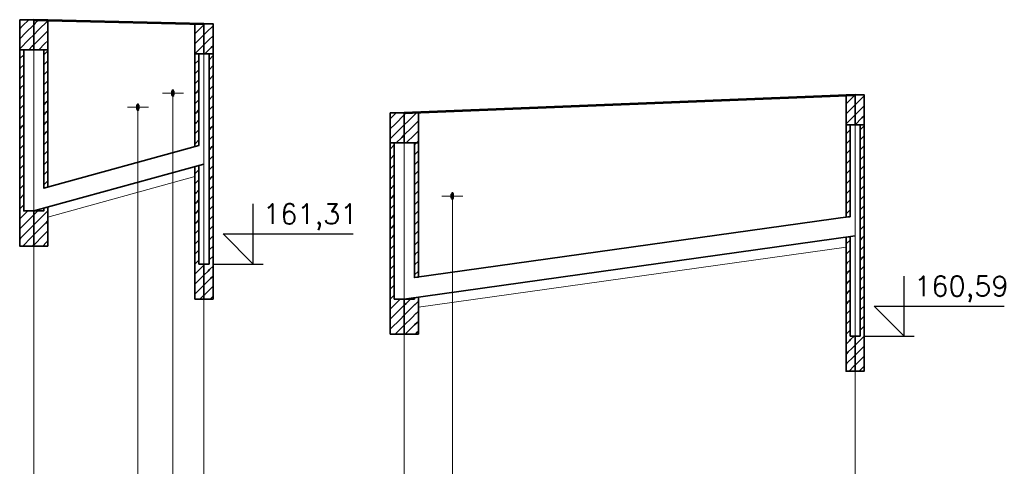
# Model space of a CAD drawing. Header units: millimetres. Extents: x 7.8 to 19, y -49.2 to -24.4.
# Tile 24 of 30: x 9.5082 to 9.6065, y -24.5526 to -24.508. Entities that reach past the tile are written whole.
import ezdxf

# ---------------------------------------------------------------- set-up
doc = ezdxf.new("R2010")
doc.units = ezdxf.units.MM
doc.linetypes.add('DASHED', pattern=[0.75, 0.5, -0.25])
doc.layers.get('0').update_dxf_attribs({"lineweight": 13})
for name, color, linetype, lineweight in [('CIENKA', 7, 'Continuous', 15), ('CIENKA2', 1, 'Continuous', 25), ('CIENKA_PRZERYWANA', 7, 'DASHED', 15), ('GRUBA', 3, 'Continuous', 53), ('SREDNIA', 2, 'Continuous', 35)]:
    doc.layers.add(name, color=color, linetype=linetype, lineweight=lineweight)
doc.styles.add('romans', font='romans.shx')

# ---------------------------------------------------------------- blocks, each defined once
blk = doc.blocks.new('*X2700')
at = {"layer": 'SREDNIA', "color": 2, "linetype": 'Continuous', "ltscale": 0.01}
for p, q in [((1.735886, 0.136886), (1.7356, 0.1366)), ((1.7365, 0.1375), (1.735886, 0.136886)), ((1.737, 0.137), (1.736205, 0.136205)), ((1.736205, 0.136205), (1.7356, 0.1356)), ((1.737, 0.136), (1.736523, 0.135523)), ((1.736523, 0.135523), (1.7356, 0.1346)), ((1.736841, 0.134841), (1.7365, 0.1345)), ((1.737, 0.135), (1.736841, 0.134841))]:
    blk.add_line(p, q, dxfattribs=at)
blk = doc.blocks.new('*X2701')
at = {"layer": 'SREDNIA', "color": 2, "linetype": 'Continuous', "ltscale": 0.01}
for p, q in [((1.737159, 0.137159), (1.737, 0.137)), ((1.7375, 0.1375), (1.737159, 0.137159)), ((1.7384, 0.1374), (1.737477, 0.136477)), ((1.737477, 0.136477), (1.737, 0.136)), ((1.737795, 0.135795), (1.737, 0.135)), ((1.7384, 0.1364), (1.737795, 0.135795)), ((1.738114, 0.135114), (1.7375, 0.1345)), ((1.7384, 0.1354), (1.738114, 0.135114))]:
    blk.add_line(p, q, dxfattribs=at)
blk = doc.blocks.new('*X2702')
at = {"layer": 'SREDNIA', "color": 2, "linetype": 'Continuous', "ltscale": 0.01}
for p, q in [((1.754, 0.137), (1.753331, 0.136331)), ((1.753331, 0.136331), (1.7531, 0.1361)), ((1.754, 0.136), (1.753562, 0.135562)), ((1.753562, 0.135562), (1.7531, 0.1351)), ((1.753792, 0.134792), (1.7531, 0.1341)), ((1.753792, 0.134792), (1.7531, 0.1341)), ((1.754, 0.135), (1.753792, 0.134792))]:
    blk.add_line(p, q, dxfattribs=at)
blk = doc.blocks.new('*X2703')
at = {"layer": 'SREDNIA', "color": 2, "linetype": 'Continuous', "ltscale": 0.01}
for p, q in [((1.754023, 0.137023), (1.754, 0.137)), ((1.7541, 0.1371), (1.754023, 0.137023)), ((1.7549, 0.1369), (1.754254, 0.136254)), ((1.754254, 0.136254), (1.754, 0.136)), ((1.7549, 0.1359), (1.754485, 0.135485)), ((1.754485, 0.135485), (1.754, 0.135)), ((1.754715, 0.134715), (1.7541, 0.1341)), ((1.7549, 0.1349), (1.754715, 0.134715))]:
    blk.add_line(p, q, dxfattribs=at)
blk = doc.blocks.new('*X2704')
at = {"layer": 'SREDNIA', "color": 2, "linetype": 'Continuous', "ltscale": 0.01}
for p, q in [((1.772791, 0.127791), (1.7726, 0.1276)), ((1.7732, 0.1282), (1.772791, 0.127791)), ((1.774, 0.128), (1.773109, 0.127109)), ((1.773109, 0.127109), (1.7726, 0.1266)), ((1.774, 0.127), (1.773427, 0.126427)), ((1.773427, 0.126427), (1.7726, 0.1256)), ((1.774, 0.126), (1.773745, 0.125745)), ((1.773745, 0.125745), (1.7732, 0.1252))]:
    blk.add_line(p, q, dxfattribs=at)
blk = doc.blocks.new('*X2705')
at = {"layer": 'SREDNIA', "color": 2, "linetype": 'Continuous', "ltscale": 0.01}
for p, q in [((1.774064, 0.128064), (1.774, 0.128)), ((1.7742, 0.1282), (1.774064, 0.128064)), ((1.7752, 0.1282), (1.774382, 0.127382)), ((1.774382, 0.127382), (1.774, 0.127)), ((1.7754, 0.1274), (1.7747, 0.1267)), ((1.7747, 0.1267), (1.774, 0.126)), ((1.775018, 0.126018), (1.7742, 0.1252)), ((1.7754, 0.1264), (1.775018, 0.126018)), ((1.775336, 0.125336), (1.7752, 0.1252)), ((1.7754, 0.1254), (1.775336, 0.125336))]:
    blk.add_line(p, q, dxfattribs=at)
blk = doc.blocks.new('*X2706')
at = {"layer": 'SREDNIA', "color": 2, "linetype": 'Continuous', "ltscale": 0.01}
for p, q in [((1.819, 0.13), (1.818308, 0.129308)), ((1.819, 0.13), (1.818308, 0.129308)), ((1.818308, 0.129308), (1.8181, 0.1291)), ((1.819, 0.129), (1.818538, 0.128538)), ((1.818538, 0.128538), (1.8181, 0.1281)), ((1.819, 0.128), (1.818769, 0.127769)), ((1.818769, 0.127769), (1.8181, 0.1271))]:
    blk.add_line(p, q, dxfattribs=at)
blk = doc.blocks.new('*X2707')
at = {"layer": 'SREDNIA', "color": 2, "linetype": 'Continuous', "ltscale": 0.01}
for p, q in [((1.8199, 0.1299), (1.819231, 0.129231)), ((1.819231, 0.129231), (1.819, 0.129)), ((1.8199, 0.1289), (1.819462, 0.128462)), ((1.819462, 0.128462), (1.819, 0.128)), ((1.8199, 0.1279), (1.819692, 0.127692)), ((1.819692, 0.127692), (1.819, 0.127)), ((1.819692, 0.127692), (1.819, 0.127))]:
    blk.add_line(p, q, dxfattribs=at)
blk = doc.blocks.new('*X2836')
at = {"layer": 'SREDNIA', "color": 2, "linetype": 'Continuous', "ltscale": 0.01}
for p, q in [((1.735622, 0.133622), (1.736, 0.134)), ((1.7356, 0.1336), (1.735622, 0.133622)), ((1.735646, 0.132646), (1.736, 0.133)), ((1.7356, 0.1326), (1.735646, 0.132646)), ((1.73567, 0.13167), (1.736, 0.132)), ((1.7356, 0.1316), (1.73567, 0.13167)), ((1.735695, 0.130695), (1.736, 0.131)), ((1.7356, 0.1306), (1.735695, 0.130695)), ((1.735719, 0.129719), (1.736, 0.13)), ((1.7356, 0.1296), (1.735719, 0.129719)), ((1.735743, 0.128743), (1.736, 0.129)), ((1.7356, 0.1286), (1.735743, 0.128743)), ((1.735767, 0.127767), (1.736, 0.128)), ((1.7356, 0.1276), (1.735767, 0.127767)), ((1.735792, 0.126792), (1.736, 0.127)), ((1.7356, 0.1266), (1.735792, 0.126792)), ((1.735816, 0.125816), (1.736, 0.126)), ((1.7356, 0.1256), (1.735816, 0.125816)), ((1.73584, 0.12484), (1.736, 0.125)), ((1.7356, 0.1246), (1.73584, 0.12484)), ((1.7356, 0.1236), (1.735864, 0.123864)), ((1.735864, 0.123864), (1.736, 0.124)), ((1.7356, 0.1226), (1.735888, 0.122888)), ((1.735888, 0.122888), (1.736, 0.123)), ((1.7356, 0.1216), (1.735913, 0.121913)), ((1.735913, 0.121913), (1.736, 0.122)), ((1.7356, 0.1206), (1.735937, 0.120937)), ((1.735937, 0.120937), (1.736, 0.121)), ((1.7356, 0.1196), (1.735961, 0.119961)), ((1.735961, 0.119961), (1.736, 0.12)), ((1.7356, 0.1186), (1.735985, 0.118985)), ((1.735985, 0.118985), (1.736, 0.119)), ((1.736089, 0.118089), (1.735948, 0.117948)), ((1.7364, 0.1184), (1.736089, 0.118089)), ((1.737, 0.118), (1.736311, 0.117311)), ((1.735948, 0.117948), (1.7356, 0.1176)), ((1.736311, 0.117311), (1.735819, 0.116819)), ((1.737, 0.117), (1.736533, 0.116533)), ((1.735819, 0.116819), (1.7356, 0.1166)), ((1.736533, 0.116533), (1.73569, 0.11569)), ((1.737, 0.116), (1.736756, 0.115756)), ((1.73569, 0.11569), (1.7356, 0.1156)), ((1.736756, 0.115756), (1.7359, 0.1149)), ((1.736978, 0.114978), (1.7369, 0.1149)), ((1.737, 0.115), (1.736978, 0.114978))]:
    blk.add_line(p, q, dxfattribs=at)
blk = doc.blocks.new('*X2837')
at = {"layer": 'SREDNIA', "color": 2, "linetype": 'Continuous', "ltscale": 0.01}
for p, q in [((1.738397, 0.134397), (1.738, 0.134)), ((1.7384, 0.1344), (1.738397, 0.134397)), ((1.738367, 0.133367), (1.738, 0.133)), ((1.7384, 0.1334), (1.738367, 0.133367)), ((1.738337, 0.132337), (1.738, 0.132)), ((1.7384, 0.1324), (1.738337, 0.132337)), ((1.738308, 0.131308), (1.738, 0.131)), ((1.7384, 0.1314), (1.738308, 0.131308)), ((1.738278, 0.130278), (1.738, 0.13)), ((1.7384, 0.1304), (1.738278, 0.130278)), ((1.738248, 0.129248), (1.738, 0.129)), ((1.7384, 0.1294), (1.738248, 0.129248)), ((1.738218, 0.128218), (1.738, 0.128)), ((1.7384, 0.1284), (1.738218, 0.128218)), ((1.738188, 0.127188), (1.738, 0.127)), ((1.7384, 0.1274), (1.738188, 0.127188)), ((1.738159, 0.126159), (1.738, 0.126)), ((1.7384, 0.1264), (1.738159, 0.126159)), ((1.738129, 0.125129), (1.738, 0.125)), ((1.7384, 0.1254), (1.738129, 0.125129)), ((1.738099, 0.124099), (1.738, 0.124)), ((1.7384, 0.1244), (1.738099, 0.124099)), ((1.738069, 0.123069), (1.738, 0.123)), ((1.7384, 0.1234), (1.738069, 0.123069)), ((1.738039, 0.122039), (1.738, 0.122)), ((1.7384, 0.1224), (1.738039, 0.122039)), ((1.73801, 0.12101), (1.738, 0.121)), ((1.7384, 0.1214), (1.73801, 0.12101))]:
    blk.add_line(p, q, dxfattribs=at)
blk = doc.blocks.new('*X2838')
at = {"layer": 'SREDNIA', "color": 2, "linetype": 'Continuous', "ltscale": 0.01}
for p, q in [((1.737, 0.118), (1.737114, 0.118114)), ((1.737114, 0.118114), (1.7374, 0.1184)), ((1.7374, 0.1174), (1.738041, 0.118041)), ((1.738041, 0.118041), (1.738064, 0.118064)), ((1.738064, 0.118064), (1.7384, 0.1184)), ((1.737, 0.117), (1.7374, 0.1174)), ((1.737686, 0.116686), (1.738144, 0.117144)), ((1.738144, 0.117144), (1.73816, 0.11716)), ((1.73816, 0.11716), (1.7384, 0.1174)), ((1.737, 0.116), (1.737686, 0.116686)), ((1.737971, 0.115971), (1.738246, 0.116246)), ((1.738246, 0.116246), (1.738256, 0.116256)), ((1.738256, 0.116256), (1.7384, 0.1164)), ((1.737, 0.115), (1.737971, 0.115971)), ((1.7379, 0.1149), (1.738257, 0.115257)), ((1.738257, 0.115257), (1.738349, 0.115349)), ((1.738349, 0.115349), (1.738352, 0.115352)), ((1.738352, 0.115352), (1.7384, 0.1154))]:
    blk.add_line(p, q, dxfattribs=at)
blk = doc.blocks.new('*X2839')
at = {"layer": 'SREDNIA', "color": 2, "linetype": 'Continuous', "ltscale": 0.01}
for p, q in [((1.753473, 0.133473), (1.7531, 0.1331)), ((1.7535, 0.1335), (1.753473, 0.133473)), ((1.753428, 0.132428), (1.7531, 0.1321)), ((1.7535, 0.1325), (1.753428, 0.132428)), ((1.753383, 0.131383), (1.7531, 0.1311)), ((1.7535, 0.1315), (1.753383, 0.131383)), ((1.753338, 0.130338), (1.7531, 0.1301)), ((1.7535, 0.1305), (1.753338, 0.130338)), ((1.753293, 0.129293), (1.7531, 0.1291)), ((1.7535, 0.1295), (1.753293, 0.129293)), ((1.753247, 0.128247), (1.7531, 0.1281)), ((1.7535, 0.1285), (1.753247, 0.128247)), ((1.753202, 0.127202), (1.7531, 0.1271)), ((1.7535, 0.1275), (1.753202, 0.127202)), ((1.753157, 0.126157), (1.7531, 0.1261)), ((1.7535, 0.1265), (1.753157, 0.126157)), ((1.753112, 0.125112), (1.7531, 0.1251)), ((1.7535, 0.1255), (1.753112, 0.125112))]:
    blk.add_line(p, q, dxfattribs=at)
blk = doc.blocks.new('*X2840')
at = {"layer": 'SREDNIA', "color": 2, "linetype": 'Continuous', "ltscale": 0.01}
for p, q in [((1.7531, 0.1221), (1.753129, 0.122129)), ((1.753129, 0.122129), (1.7535, 0.1225)), ((1.7531, 0.1211), (1.753168, 0.121168)), ((1.753168, 0.121168), (1.7535, 0.1215)), ((1.7531, 0.1201), (1.753208, 0.120208)), ((1.753208, 0.120208), (1.7535, 0.1205)), ((1.7531, 0.1191), (1.753247, 0.119247)), ((1.753247, 0.119247), (1.7535, 0.1195)), ((1.7531, 0.1181), (1.753287, 0.118287)), ((1.753287, 0.118287), (1.7535, 0.1185)), ((1.7531, 0.1171), (1.753326, 0.117326)), ((1.753326, 0.117326), (1.7535, 0.1175)), ((1.7531, 0.1161), (1.753366, 0.116366)), ((1.753366, 0.116366), (1.7535, 0.1165)), ((1.7531, 0.1151), (1.753405, 0.115405)), ((1.753405, 0.115405), (1.7535, 0.1155)), ((1.7531, 0.1141), (1.753445, 0.114445)), ((1.753445, 0.114445), (1.7535, 0.1145)), ((1.7531, 0.1131), (1.753484, 0.113484)), ((1.753484, 0.113484), (1.7535, 0.1135)), ((1.753423, 0.112423), (1.7531, 0.1121)), ((1.753575, 0.112575), (1.753423, 0.112423)), ((1.754, 0.113), (1.753575, 0.112575)), ((1.753294, 0.111294), (1.7531, 0.1111)), ((1.7537, 0.1117), (1.753294, 0.111294)), ((1.754, 0.112), (1.7537, 0.1117)), ((1.753165, 0.110165), (1.7531, 0.1101)), ((1.753825, 0.110825), (1.753165, 0.110165)), ((1.754, 0.111), (1.753825, 0.110825)), ((1.75395, 0.10995), (1.7536, 0.1096)), ((1.754, 0.11), (1.75395, 0.10995))]:
    blk.add_line(p, q, dxfattribs=at)
blk = doc.blocks.new('*X2841')
at = {"layer": 'SREDNIA', "color": 2, "linetype": 'Continuous', "ltscale": 0.01}
for p, q in [((1.7545, 0.1335), (1.754896, 0.133896)), ((1.754896, 0.133896), (1.7549, 0.1339)), ((1.7545, 0.1325), (1.754877, 0.132877)), ((1.754877, 0.132877), (1.7549, 0.1329)), ((1.7545, 0.1315), (1.754857, 0.131857)), ((1.754857, 0.131857), (1.7549, 0.1319)), ((1.7545, 0.1305), (1.754838, 0.130838)), ((1.754838, 0.130838), (1.7549, 0.1309)), ((1.7545, 0.1295), (1.754818, 0.129818)), ((1.754818, 0.129818), (1.7549, 0.1299)), ((1.7545, 0.1285), (1.754799, 0.128799)), ((1.754799, 0.128799), (1.7549, 0.1289)), ((1.75478, 0.12778), (1.7549, 0.1279)), ((1.7545, 0.1275), (1.75478, 0.12778)), ((1.75476, 0.12676), (1.7549, 0.1269)), ((1.7545, 0.1265), (1.75476, 0.12676)), ((1.754741, 0.125741), (1.7549, 0.1259)), ((1.7545, 0.1255), (1.754741, 0.125741)), ((1.754721, 0.124721), (1.7549, 0.1249)), ((1.7545, 0.1245), (1.754721, 0.124721)), ((1.754702, 0.123702), (1.7549, 0.1239)), ((1.7545, 0.1235), (1.754702, 0.123702)), ((1.754683, 0.122683), (1.7549, 0.1229)), ((1.7545, 0.1225), (1.754683, 0.122683)), ((1.754663, 0.121663), (1.7549, 0.1219)), ((1.7545, 0.1215), (1.754663, 0.121663)), ((1.7545, 0.1205), (1.754644, 0.120644)), ((1.754644, 0.120644), (1.7549, 0.1209)), ((1.7545, 0.1195), (1.754624, 0.119624)), ((1.754624, 0.119624), (1.7549, 0.1199)), ((1.7545, 0.1185), (1.754605, 0.118605)), ((1.754605, 0.118605), (1.7549, 0.1189)), ((1.7545, 0.1175), (1.754585, 0.117585)), ((1.754585, 0.117585), (1.7549, 0.1179)), ((1.7545, 0.1165), (1.754566, 0.116566)), ((1.754566, 0.116566), (1.7549, 0.1169)), ((1.7545, 0.1155), (1.754547, 0.115547)), ((1.754547, 0.115547), (1.7549, 0.1159)), ((1.7545, 0.1145), (1.754527, 0.114527)), ((1.754527, 0.114527), (1.7549, 0.1149)), ((1.754, 0.113), (1.7541, 0.1131)), ((1.7545, 0.1135), (1.754508, 0.113508)), ((1.754508, 0.113508), (1.7549, 0.1139)), ((1.7544, 0.1124), (1.754, 0.112)), ((1.754562, 0.112562), (1.7544, 0.1124)), ((1.7549, 0.1129), (1.754562, 0.112562)), ((1.754233, 0.111233), (1.754, 0.111)), ((1.754664, 0.111664), (1.754233, 0.111233)), ((1.7549, 0.1119), (1.754664, 0.111664)), ((1.754767, 0.110767), (1.754067, 0.110067)), ((1.7549, 0.1109), (1.754767, 0.110767)), ((1.754067, 0.110067), (1.754, 0.11)), ((1.754869, 0.109869), (1.7546, 0.1096)), ((1.7549, 0.1099), (1.754869, 0.109869))]:
    blk.add_line(p, q, dxfattribs=at)
blk = doc.blocks.new('*X2842')
at = {"layer": 'SREDNIA', "color": 2, "linetype": 'Continuous', "ltscale": 0.01}
for p, q in [((1.772615, 0.124615), (1.773, 0.125)), ((1.7726, 0.1246), (1.772615, 0.124615)), ((1.77264, 0.12364), (1.773, 0.124)), ((1.7726, 0.1236), (1.77264, 0.12364)), ((1.772665, 0.122665), (1.773, 0.123)), ((1.7726, 0.1226), (1.772665, 0.122665)), ((1.77269, 0.12169), (1.773, 0.122)), ((1.7726, 0.1216), (1.77269, 0.12169)), ((1.772715, 0.120715), (1.773, 0.121)), ((1.7726, 0.1206), (1.772715, 0.120715)), ((1.77274, 0.11974), (1.773, 0.12)), ((1.7726, 0.1196), (1.77274, 0.11974)), ((1.772765, 0.118765), (1.773, 0.119)), ((1.7726, 0.1186), (1.772765, 0.118765)), ((1.77279, 0.11779), (1.773, 0.118)), ((1.7726, 0.1176), (1.77279, 0.11779)), ((1.772815, 0.116815), (1.773, 0.117)), ((1.7726, 0.1166), (1.772815, 0.116815)), ((1.77284, 0.11584), (1.773, 0.116)), ((1.7726, 0.1156), (1.77284, 0.11584)), ((1.7726, 0.1146), (1.772865, 0.114865)), ((1.772865, 0.114865), (1.773, 0.115)), ((1.7726, 0.1136), (1.77289, 0.11389)), ((1.77289, 0.11389), (1.773, 0.114)), ((1.7726, 0.1126), (1.772915, 0.112915)), ((1.772915, 0.112915), (1.773, 0.113)), ((1.7726, 0.1116), (1.77294, 0.11194)), ((1.77294, 0.11194), (1.773, 0.112)), ((1.7726, 0.1106), (1.772965, 0.110965)), ((1.772965, 0.110965), (1.773, 0.111)), ((1.7726, 0.1096), (1.77299, 0.10999)), ((1.773133, 0.109133), (1.772923, 0.108923)), ((1.77299, 0.10999), (1.773, 0.11)), ((1.7736, 0.1096), (1.773133, 0.109133)), ((1.772923, 0.108923), (1.7726, 0.1086)), ((1.773356, 0.108356), (1.772794, 0.107794)), ((1.774, 0.109), (1.773356, 0.108356)), ((1.772794, 0.107794), (1.7726, 0.1076)), ((1.773578, 0.107578), (1.772665, 0.106665)), ((1.774, 0.108), (1.773578, 0.107578)), ((1.772665, 0.106665), (1.7726, 0.1066)), ((1.7738, 0.1068), (1.7731, 0.1061)), ((1.774, 0.107), (1.7738, 0.1068))]:
    blk.add_line(p, q, dxfattribs=at)
blk = doc.blocks.new('*X2843')
at = {"layer": 'SREDNIA', "color": 2, "linetype": 'Continuous', "ltscale": 0.01}
for p, q in [((1.775, 0.125), (1.7752, 0.1252)), ((1.775375, 0.124375), (1.775, 0.124)), ((1.7754, 0.1244), (1.775375, 0.124375)), ((1.775345, 0.123345), (1.775, 0.123)), ((1.7754, 0.1234), (1.775345, 0.123345)), ((1.775314, 0.122314), (1.775, 0.122)), ((1.7754, 0.1224), (1.775314, 0.122314)), ((1.775284, 0.121284), (1.775, 0.121)), ((1.7754, 0.1214), (1.775284, 0.121284)), ((1.775253, 0.120253), (1.775, 0.12)), ((1.7754, 0.1204), (1.775253, 0.120253)), ((1.775222, 0.119222), (1.775, 0.119)), ((1.7754, 0.1194), (1.775222, 0.119222)), ((1.775192, 0.118192), (1.775, 0.118)), ((1.7754, 0.1184), (1.775192, 0.118192)), ((1.775161, 0.117161), (1.775, 0.117)), ((1.7754, 0.1174), (1.775161, 0.117161)), ((1.77513, 0.11613), (1.775, 0.116)), ((1.7754, 0.1164), (1.77513, 0.11613)), ((1.7751, 0.1151), (1.775, 0.115)), ((1.7754, 0.1154), (1.7751, 0.1151)), ((1.775069, 0.114069), (1.775, 0.114)), ((1.7754, 0.1144), (1.775069, 0.114069)), ((1.7754, 0.1134), (1.775039, 0.113039)), ((1.775039, 0.113039), (1.775, 0.113)), ((1.7754, 0.1124), (1.775008, 0.112008)), ((1.775008, 0.112008), (1.775, 0.112))]:
    blk.add_line(p, q, dxfattribs=at)
blk = doc.blocks.new('*X2844')
at = {"layer": 'SREDNIA', "color": 2, "linetype": 'Continuous', "ltscale": 0.01}
for p, q in [((1.774, 0.109), (1.774171, 0.109171)), ((1.774171, 0.109171), (1.7746, 0.1096)), ((1.775073, 0.109073), (1.7754, 0.1094)), ((1.774, 0.108), (1.774457, 0.108457)), ((1.774457, 0.108457), (1.775062, 0.109062)), ((1.774743, 0.107743), (1.775164, 0.108164)), ((1.775062, 0.109062), (1.775073, 0.109073)), ((1.775164, 0.108164), (1.775172, 0.108172)), ((1.775172, 0.108172), (1.7754, 0.1084)), ((1.774, 0.107), (1.774743, 0.107743)), ((1.775029, 0.107029), (1.775267, 0.107267)), ((1.775267, 0.107267), (1.775271, 0.107271)), ((1.775271, 0.107271), (1.7754, 0.1074)), ((1.7741, 0.1061), (1.775029, 0.107029)), ((1.7751, 0.1061), (1.775314, 0.106314)), ((1.775314, 0.106314), (1.775369, 0.106369)), ((1.775369, 0.106369), (1.77537, 0.10637)), ((1.77537, 0.10637), (1.7754, 0.1064))]:
    blk.add_line(p, q, dxfattribs=at)
blk = doc.blocks.new('*X2845')
at = {"layer": 'SREDNIA', "color": 2, "linetype": 'Continuous', "ltscale": 0.01}
for p, q in [((1.818477, 0.126477), (1.8181, 0.1261)), ((1.8185, 0.1265), (1.818477, 0.126477)), ((1.818432, 0.125432), (1.8181, 0.1251)), ((1.8185, 0.1255), (1.818432, 0.125432)), ((1.818387, 0.124387), (1.8181, 0.1241)), ((1.8185, 0.1245), (1.818387, 0.124387)), ((1.818341, 0.123341), (1.8181, 0.1231)), ((1.8185, 0.1235), (1.818341, 0.123341)), ((1.818296, 0.122296), (1.8181, 0.1221)), ((1.8185, 0.1225), (1.818296, 0.122296)), ((1.818251, 0.121251), (1.8181, 0.1211)), ((1.8185, 0.1215), (1.818251, 0.121251)), ((1.818206, 0.120206), (1.8181, 0.1201)), ((1.8185, 0.1205), (1.818206, 0.120206)), ((1.81816, 0.11916), (1.8181, 0.1191)), ((1.8185, 0.1195), (1.81816, 0.11916)), ((1.818115, 0.118115), (1.8181, 0.1181)), ((1.8185, 0.1185), (1.818115, 0.118115))]:
    blk.add_line(p, q, dxfattribs=at)
blk = doc.blocks.new('*X2846')
at = {"layer": 'SREDNIA', "color": 2, "linetype": 'Continuous', "ltscale": 0.01}
for p, q in [((1.8181, 0.1151), (1.818126, 0.115126)), ((1.818126, 0.115126), (1.8185, 0.1155)), ((1.8181, 0.1141), (1.818165, 0.114165)), ((1.818165, 0.114165), (1.8185, 0.1145)), ((1.8181, 0.1131), (1.818204, 0.113204)), ((1.818204, 0.113204), (1.8185, 0.1135)), ((1.8181, 0.1121), (1.818243, 0.112243)), ((1.818243, 0.112243), (1.8185, 0.1125)), ((1.8181, 0.1111), (1.818282, 0.111282)), ((1.818282, 0.111282), (1.8185, 0.1115)), ((1.8181, 0.1101), (1.818321, 0.110321)), ((1.818321, 0.110321), (1.8185, 0.1105)), ((1.8181, 0.1091), (1.81836, 0.10936)), ((1.81836, 0.10936), (1.8185, 0.1095)), ((1.8181, 0.1081), (1.818399, 0.108399)), ((1.818399, 0.108399), (1.8185, 0.1085)), ((1.8181, 0.1071), (1.818438, 0.107438)), ((1.818438, 0.107438), (1.8185, 0.1075)), ((1.8181, 0.1061), (1.818477, 0.106477)), ((1.818477, 0.106477), (1.8185, 0.1065)), ((1.818448, 0.105448), (1.8181, 0.1051)), ((1.81855, 0.10555), (1.818448, 0.105448)), ((1.8189, 0.1059), (1.81855, 0.10555)), ((1.818319, 0.104319), (1.8181, 0.1041)), ((1.818675, 0.104675), (1.818319, 0.104319)), ((1.819, 0.105), (1.818675, 0.104675)), ((1.8188, 0.1038), (1.81819, 0.10319)), ((1.819, 0.104), (1.8188, 0.1038)), ((1.81819, 0.10319), (1.8181, 0.1031)), ((1.818925, 0.102925), (1.8184, 0.1024)), ((1.819, 0.103), (1.818925, 0.102925))]:
    blk.add_line(p, q, dxfattribs=at)
blk = doc.blocks.new('*X2847')
at = {"layer": 'SREDNIA', "color": 2, "linetype": 'Continuous', "ltscale": 0.01}
for p, q in [((1.8195, 0.1265), (1.819898, 0.126898)), ((1.819898, 0.126898), (1.8199, 0.1269)), ((1.8195, 0.1255), (1.819879, 0.125879)), ((1.819879, 0.125879), (1.8199, 0.1259)), ((1.8195, 0.1245), (1.819859, 0.124859)), ((1.819859, 0.124859), (1.8199, 0.1249)), ((1.81984, 0.12384), (1.8199, 0.1239)), ((1.8195, 0.1235), (1.81984, 0.12384)), ((1.819821, 0.122821), (1.8199, 0.1229)), ((1.8195, 0.1225), (1.819821, 0.122821)), ((1.819801, 0.121801), (1.8199, 0.1219)), ((1.8195, 0.1215), (1.819801, 0.121801)), ((1.8195, 0.1205), (1.819782, 0.120782)), ((1.819782, 0.120782), (1.8199, 0.1209)), ((1.8195, 0.1195), (1.819763, 0.119763)), ((1.819763, 0.119763), (1.8199, 0.1199)), ((1.8195, 0.1185), (1.819743, 0.118743)), ((1.819743, 0.118743), (1.8199, 0.1189)), ((1.8195, 0.1175), (1.819724, 0.117724)), ((1.819724, 0.117724), (1.8199, 0.1179)), ((1.8195, 0.1165), (1.819705, 0.116705)), ((1.819705, 0.116705), (1.8199, 0.1169)), ((1.8195, 0.1155), (1.819686, 0.115686)), ((1.819686, 0.115686), (1.8199, 0.1159)), ((1.8195, 0.1145), (1.819666, 0.114666)), ((1.819666, 0.114666), (1.8199, 0.1149)), ((1.8195, 0.1135), (1.819647, 0.113647)), ((1.819647, 0.113647), (1.8199, 0.1139)), ((1.8195, 0.1125), (1.819628, 0.112628)), ((1.819628, 0.112628), (1.8199, 0.1129)), ((1.8195, 0.1115), (1.819608, 0.111608)), ((1.819608, 0.111608), (1.8199, 0.1119)), ((1.8195, 0.1105), (1.819589, 0.110589)), ((1.819589, 0.110589), (1.8199, 0.1109)), ((1.8195, 0.1095), (1.81957, 0.10957)), ((1.81957, 0.10957), (1.8199, 0.1099)), ((1.8195, 0.1085), (1.81955, 0.10855)), ((1.81955, 0.10855), (1.8199, 0.1089)), ((1.8195, 0.1075), (1.819531, 0.107531)), ((1.819531, 0.107531), (1.8199, 0.1079)), ((1.8195, 0.1065), (1.819512, 0.106512)), ((1.819512, 0.106512), (1.8199, 0.1069)), ((1.819433, 0.105433), (1.819, 0.105)), ((1.819541, 0.105541), (1.819433, 0.105433)), ((1.8199, 0.1059), (1.819541, 0.105541)), ((1.819267, 0.104267), (1.819, 0.104)), ((1.819644, 0.104644), (1.819267, 0.104267)), ((1.8199, 0.1049), (1.819644, 0.104644)), ((1.819746, 0.103746), (1.8191, 0.1031)), ((1.8199, 0.1039), (1.819746, 0.103746)), ((1.8191, 0.1031), (1.819, 0.103)), ((1.819849, 0.102849), (1.8194, 0.1024)), ((1.8199, 0.1029), (1.819849, 0.102849))]:
    blk.add_line(p, q, dxfattribs=at)

msp = doc.modelspace()

# ---------------------------------------------------------------- linework, layer by layer
at = {"layer": 'CIENKA', "color": 7, "linetype": 'Continuous', "ltscale": 0.01}
for p, q in [((9.50962, -24.616457), (9.50962, -24.507957)), ((9.52662, -24.616457), (9.52662, -24.508357)), ((9.52247, -24.515284), (9.52457, -24.515284)), ((9.52352, -24.515284), (9.52352, -24.584457)), ((9.59162, -24.616457), (9.59162, -24.515457)), ((9.51897, -24.516702), (9.52107, -24.516702)), ((9.52002, -24.516702), (9.52002, -24.584457)), ((9.54662, -24.616457), (9.54662, -24.517257)), ((9.55037, -24.525565), (9.55247, -24.525565)), ((9.55142, -24.525565), (9.55142, -24.584457))]:
    msp.add_line(p, q, dxfattribs=at)
at = {"layer": 'CIENKA2', "color": 1, "linetype": 'Continuous', "ltscale": 0.01}
for p, q in [((9.53152, -24.532357), (9.53152, -24.526357)), ((9.53152, -24.532357), (9.52852, -24.529357)), ((9.52852, -24.529357), (9.54152, -24.529357)), ((9.52752, -24.532357), (9.53252, -24.532357)), ((9.59652, -24.539557), (9.59652, -24.533557)), ((9.59652, -24.539557), (9.59352, -24.536557)), ((9.59352, -24.536557), (9.60652, -24.536557)), ((9.59252, -24.539557), (9.59752, -24.539557))]:
    msp.add_line(p, q, dxfattribs=at)
at = {"layer": 'CIENKA_PRZERYWANA', "color": 7, "linetype": 'DASHED', "ltscale": 0.01}
for p, q in [((9.51102, -24.527674), (9.52572, -24.523631)), ((9.54802, -24.536661), (9.59072, -24.530683))]:
    msp.add_line(p, q, dxfattribs=at)
at = {"layer": 'GRUBA', "color": 3, "linetype": 'Continuous', "ltscale": 0.01}
for p, q in [((9.50962, -24.507957), (9.52662, -24.508357)), ((9.52347, -24.515484), (9.52347, -24.515084)), ((9.52357, -24.515484), (9.52357, -24.515084)), ((9.54662, -24.517257), (9.59162, -24.515457)), ((9.51997, -24.516902), (9.51997, -24.516502)), ((9.52007, -24.516902), (9.52007, -24.516502)), ((9.55137, -24.525765), (9.55137, -24.525365)), ((9.55147, -24.525765), (9.55147, -24.525365))]:
    msp.add_line(p, q, dxfattribs=at)
for centre, start, end in [((9.52352, -24.515084), 0, 180), ((9.52352, -24.515484), 180, 0), ((9.52002, -24.516502), 0, 180), ((9.52002, -24.516902), 180, 0), ((9.55142, -24.525365), 0, 180), ((9.55142, -24.525765), 180, 0)]:
    msp.add_arc(centre, 0.00005, start, end, dxfattribs=at)
at = {"layer": 'SREDNIA', "color": 2, "linetype": 'Continuous', "ltscale": 0.01}
for p, q in [((9.50962, -24.507957), (9.52662, -24.508357)), ((9.54662, -24.517257), (9.59162, -24.515457)), ((9.51062, -24.524779), (9.52612, -24.520517)), ((9.50962, -24.527057), (9.52662, -24.522382)), ((9.54762, -24.533716), (9.59112, -24.527626)), ((9.54662, -24.535857), (9.59162, -24.529557))]:
    msp.add_line(p, q, dxfattribs=at)
at = {"layer": 'SREDNIA', "color": 2, "ltscale": 0.01}
for points in [[(9.50822, -24.507957), (9.50962, -24.507957), (9.50962, -24.510957), (9.50822, -24.510957), (9.50822, -24.507957)], [(9.50962, -24.507957), (9.51102, -24.507957), (9.51102, -24.510957), (9.50962, -24.510957), (9.50962, -24.507957)], [(9.52572, -24.508357), (9.52662, -24.508357), (9.52662, -24.511357), (9.52572, -24.511357), (9.52572, -24.508357)], [(9.52662, -24.508357), (9.52752, -24.508357), (9.52752, -24.511357), (9.52662, -24.511357), (9.52662, -24.508357)], [(9.50862, -24.510957), (9.50862, -24.527057), (9.50962, -24.527057), (9.50962, -24.530557), (9.50822, -24.530557), (9.50822, -24.510957), (9.50862, -24.510957)], [(9.51102, -24.510957), (9.51102, -24.524667), (9.51062, -24.524777), (9.51062, -24.510957), (9.51102, -24.510957)], [(9.52612, -24.511357), (9.52612, -24.520517), (9.52572, -24.520627), (9.52572, -24.511357), (9.52612, -24.511357)], [(9.52662, -24.532357), (9.52712, -24.532357), (9.52712, -24.511357), (9.52752, -24.511357), (9.52752, -24.535857), (9.52662, -24.535857), (9.52662, -24.532357)], [(9.59072, -24.515457), (9.59162, -24.515457), (9.59162, -24.518457), (9.59072, -24.518457), (9.59072, -24.515457)], [(9.59162, -24.515457), (9.59252, -24.515457), (9.59252, -24.518457), (9.59162, -24.518457), (9.59162, -24.515457)], [(9.54522, -24.517257), (9.54662, -24.517257), (9.54662, -24.520257), (9.54522, -24.520257), (9.54522, -24.517257)], [(9.54662, -24.517257), (9.54802, -24.517257), (9.54802, -24.520257), (9.54662, -24.520257), (9.54662, -24.517257)], [(9.59112, -24.518457), (9.59112, -24.527627), (9.59072, -24.527687), (9.59072, -24.518457), (9.59112, -24.518457)], [(9.59162, -24.539557), (9.59212, -24.539557), (9.59212, -24.518457), (9.59252, -24.518457), (9.59252, -24.543057), (9.59162, -24.543057), (9.59162, -24.539557)], [(9.54562, -24.520257), (9.54562, -24.535857), (9.54662, -24.535857), (9.54662, -24.539357), (9.54522, -24.539357), (9.54522, -24.520257), (9.54562, -24.520257)], [(9.54802, -24.520257), (9.54802, -24.533657), (9.54762, -24.533717), (9.54762, -24.520257), (9.54802, -24.520257)], [(9.52612, -24.532357), (9.52662, -24.532357), (9.52662, -24.535857), (9.52572, -24.535857), (9.52572, -24.522627), (9.52612, -24.522517), (9.52612, -24.532357)], [(9.51102, -24.530557), (9.50962, -24.530557), (9.50962, -24.527057), (9.51062, -24.527057), (9.51062, -24.526787), (9.51102, -24.526677), (9.51102, -24.530557)], [(9.59112, -24.539557), (9.59162, -24.539557), (9.59162, -24.543057), (9.59072, -24.543057), (9.59072, -24.529687), (9.59112, -24.529627), (9.59112, -24.539557)], [(9.54802, -24.539357), (9.54662, -24.539357), (9.54662, -24.535857), (9.54762, -24.535857), (9.54762, -24.535717), (9.54802, -24.535657), (9.54802, -24.539357)]]:
    msp.add_lwpolyline(points, dxfattribs=at)

# ---------------------------------------------------------------- block references
at = {"linetype": 'Continuous'}
for name in ['*X2700', '*X2701', '*X2702', '*X2703', '*X2837', '*X2836', '*X2839', '*X2841', '*X2706', '*X2707', '*X2704', '*X2705', '*X2845', '*X2847', '*X2842', '*X2843', '*X2840', '*X2838', '*X2846', '*X2844']:
    msp.add_blockref(name, (7.77262, -24.645457), dxfattribs=at)

# ---------------------------------------------------------------- texts
at = {"layer": 'CIENKA2', "color": 1, "linetype": 'Continuous', "ltscale": 0.01, "style": 'romans'}
for s, p in [('161,31', (9.53252, -24.528357)), ('160,59', (9.59752, -24.535557))]:
    msp.add_text(s, height=0.002, dxfattribs=at).set_placement(p)

doc.saveas('drawing.dxf')
